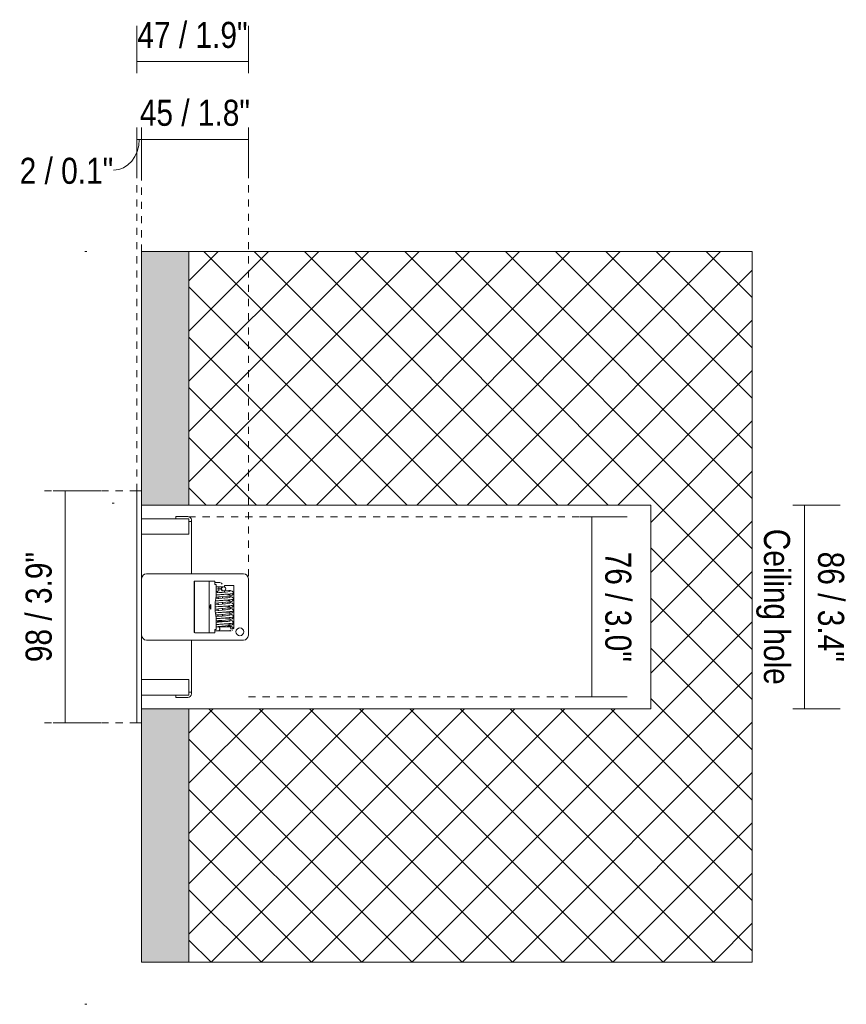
# Model space of a CAD drawing. Header units: millimetres. Extents: x -6861 to -4247, y -337 to 6932.
# Tile 3 of 134: x -5133 to -4784, y 132 to 548. Entities that reach past the tile are written whole.
import ezdxf

# ---------------------------------------------------------------- set-up
doc = ezdxf.new("R2010")
doc.units = ezdxf.units.MM
doc.linetypes.add('Dash', pattern=[6, 3, -3])
doc.layers.add('A-ANNO-DIMS', color=7, linetype='Dash', lineweight=9, true_color=0xd2d2d2)
for name, color, linetype, lineweight in [('A-ANNO-DIMS-5', 7, 'Continuous', 9), ('A-DETL-GENF', 7, 'Continuous', 9), ('E-LITE-EQPM', 7, 'Continuous', 20), ('Imports in Families', 7, 'Continuous', 9)]:
    doc.layers.add(name, color=color, linetype=linetype, lineweight=lineweight)
doc.styles.add('Arial Narrow', font='ARIALN.TTF', dxfattribs={"height": 11})
doc.dimstyles.new('FARO_-_2_2mm_Arial_Narrow_mm_Inch_Left', dxfattribs={"dimscale": 304.8, "dimtxt": 11.257741, "dimasz": 0, "dimexe": 0.049213, "dimexo": 0.0625, "dimgap": 0.008202, "dimtad": 1, "dimdec": 0, "dimzin": 0, "dimdsep": 46, "dimtxsty": 'Arial Narrow', "dimblk1": 'NONE', "dimblk2": 'NONE', "dimsah": 1, "dimcen": 0.09, "dimadec": 0, "dimazin": 0, "dimtfac": 1, "dimtdec": 4, "dimtix": 1, "dimtmove": 0, "dimatfit": 3, "dimfxl": 0.016404, "dimfxlon": 1, "dimtvp": 1, "dimtolj": 1, "dimtzin": 0, "dimarcsym": 2})
doc.dimstyles.new('FARO_-_2_2mm_Arial_Narrow_mm_Inch_Right', dxfattribs={"dimscale": 304.8, "dimtxt": 11.257741, "dimasz": 0, "dimexe": 0.049213, "dimexo": 0.0625, "dimgap": 0.008202, "dimtad": 1, "dimdec": 0, "dimzin": 0, "dimdsep": 46, "dimtxsty": 'Arial Narrow', "dimblk1": 'NONE', "dimblk2": 'NONE', "dimsah": 1, "dimcen": 0.09, "dimadec": 0, "dimazin": 0, "dimtfac": 1, "dimtdec": 4, "dimtix": 1, "dimtmove": 0, "dimatfit": 3, "dimfxl": 0.016404, "dimfxlon": 1, "dimtvp": 1, "dimtolj": 1, "dimtzin": 0, "dimarcsym": 2})
doc.dimstyles.new('FARO_-_2_2mm_Arial_Narrow_mm_Inch_Right_1', dxfattribs={"dimscale": 304.8, "dimtxt": 11.257741, "dimasz": 0, "dimexe": 0.049213, "dimexo": 0.0625, "dimgap": 0.008202, "dimtad": 1, "dimdec": 0, "dimzin": 0, "dimdsep": 46, "dimtxsty": 'Arial Narrow', "dimblk1": 'NONE', "dimblk2": 'NONE', "dimsah": 1, "dimcen": 0.09, "dimadec": 0, "dimazin": 0, "dimtfac": 1, "dimtdec": 4, "dimtix": 1, "dimtmove": 1, "dimatfit": 3, "dimfxl": 0.016404, "dimfxlon": 1, "dimtvp": 1, "dimtolj": 1, "dimtzin": 0, "dimarcsym": 2})

# ---------------------------------------------------------------- blocks, each defined once
blk = doc.blocks.new('01 TEIDE FRAME 1 GLB - 00 Without frame 3L WHITE-676793-Lateral_PDF')
at = {"layer": 'E-LITE-EQPM'}
for p, q in [((-3270.96, 251), (-3270.96, 349)), ((-3268.96, 349), (-3270.96, 349)), ((-3268.96, 343), (-3268.96, 257)), ((-3248.96, 337.2), (-3268.96, 337.2)), ((-3249.46, 338.2), (-3254.46, 338.2)), ((-3254.46, 338.2), (-3254.46, 337.2)), ((-3248.96, 337.2), (-3248.96, 335.7)), ((-3247.96, 336.7), (-3247.96, 336)), ((-3248.96, 336), (-3247.96, 336)), ((-3248.96, 335.7), (-3248.96, 330.7)), ((-3247.96, 314), (-3247.96, 336)), ((-3248.96, 330.7), (-3268.96, 330.7)), ((-3225.96, 314), (-3266.88, 314)), ((-3223.88, 288.06), (-3223.88, 311.92)), ((-3233.96, 308.38), (-3233.96, 309)), ((-3233.96, 309), (-3229.96, 309)), ((-3229.96, 309), (-3229.96, 290.84)), ((-3236.96, 306.66), (-3236.96, 305.97)), ((-3233.96, 306.24), (-3233.96, 306.87)), ((-3233.96, 293.88), (-3236.96, 293.88)), ((-3236.96, 293.88), (-3236.96, 293.46)), ((-3233.96, 293.74), (-3233.96, 293.88)), ((-3233.96, 291.65), (-3233.96, 291.93)), ((-3229.96, 290.84), (-3230.65, 290.84)), ((-3266.89, 286), (-3225.94, 286)), ((-3247.96, 264), (-3247.96, 286)), ((-3248.96, 269.3), (-3268.96, 269.3)), ((-3248.96, 269.3), (-3248.96, 264.3)), ((-3268.96, 262.8), (-3248.96, 262.8)), ((-3254.46, 262.8), (-3254.46, 261.8)), ((-3248.96, 264.3), (-3248.96, 262.8)), ((-3247.96, 264), (-3248.96, 264)), ((-3247.96, 264), (-3247.96, 263.3)), ((-3254.46, 261.8), (-3249.46, 261.8)), ((-3270.96, 251), (-3268.96, 251))]:
    blk.add_line(p, q, dxfattribs=at)
for centre, radius, start, end in [((-3249.46, 336.7), 1.5, 0, 90), ((-3266.88, 311.92), 2.08, 90, 180), ((-3225.96, 311.92), 2.08, 360, 90), ((-3227.48, 289.49), 1.63, 90, 270), ((-3227.48, 289.49), 1.63, 270, 90), ((-3266.89, 288.06), 2.06, 180, 270), ((-3225.94, 288.06), 2.06, 270, 0), ((-3249.46, 263.3), 1.5, 270, 0)]:
    blk.add_arc(centre, radius, start, end, dxfattribs=at)
at = {"layer": 'Imports in Families', "color": 8, "true_color": 0x808080}
for p, q in [((-3246.78, 310.8), (-3246.78, 289.2)), ((-3246.66, 310.8), (-3246.76, 310.8)), ((-3240.45, 310.9), (-3246.61, 310.85)), ((-3246.61, 310.85), (-3246.61, 289.15)), ((-3242.28, 310.9), (-3246.56, 310.9)), ((-3242.28, 310.9), (-3240.85, 310.9)), ((-3240.45, 310.9), (-3240.85, 310.9)), ((-3237.99, 310.9), (-3240.45, 310.9)), ((-3240.45, 310.9), (-3240.45, 289.1)), ((-3237.99, 309.5), (-3237.99, 310.9)), ((-3237.44, 309.5), (-3237.99, 309.5)), ((-3237.44, 304), (-3237.44, 309.5)), ((-3237.44, 296), (-3237.44, 290.5)), ((-3246.76, 289.2), (-3246.66, 289.2)), ((-3246.61, 289.15), (-3240.45, 289.1)), ((-3246.56, 289.1), (-3242.28, 289.1)), ((-3240.85, 289.1), (-3242.28, 289.1)), ((-3240.85, 289.1), (-3240.45, 289.1)), ((-3240.45, 289.1), (-3237.99, 289.1)), ((-3237.99, 289.1), (-3237.99, 290.5)), ((-3237.99, 290.5), (-3237.44, 290.5))]:
    blk.add_line(p, q, dxfattribs=at)
at = {"layer": 'Imports in Families', "color": 254, "true_color": 0xcccccc}
for p, q in [((-3235.87, 310.25), (-3237.99, 310.25)), ((-3237.44, 308.45), (-3235.87, 308.45)), ((-3237.24, 308.44), (-3237.44, 308.42)), ((-3235.43, 307.63), (-3235.41, 307.83)), ((-3235.4, 307.88), (-3235.19, 308.23)), ((-3234.32, 308.52), (-3234.53, 308.52)), ((-3236.25, 306.72), (-3237.44, 306.62)), ((-3236.62, 304.19), (-3236.62, 303.49)), ((-3234.82, 303.65), (-3234.82, 304.35)), ((-3234.53, 306.72), (-3234.32, 306.72)), ((-3232.44, 304.51), (-3232.64, 304.54)), ((-3232.27, 304.61), (-3232.43, 304.58)), ((-3231.46, 306.87), (-3231.94, 306.94)), ((-3231.46, 304.73), (-3231.82, 304.67)), ((-3231.02, 304.26), (-3231.12, 304.28)), ((-3230.73, 306.63), (-3230.76, 306.64)), ((-3230.73, 304.13), (-3230.76, 304.14)), ((-3230.41, 303.85), (-3230.52, 303.98)), ((-3237.92, 300.03), (-3237.82, 300.02)), ((-3236.62, 301.69), (-3236.62, 301)), ((-3234.82, 301.16), (-3234.82, 301.85)), ((-3234.82, 298.65), (-3234.82, 299.36)), ((-3232.44, 299.58), (-3232.8, 299.55)), ((-3232.45, 302.02), (-3232.71, 302.04)), ((-3232.48, 299.52), (-3232.51, 299.52)), ((-3231.31, 301.83), (-3231.47, 301.87)), ((-3231.32, 299.33), (-3231.47, 299.37)), ((-3231.02, 302.34), (-3231.19, 302.3)), ((-3230.52, 300.12), (-3230.61, 300.06)), ((-3236.62, 299.2), (-3236.62, 298.5)), ((-3236.62, 296.69), (-3236.62, 295.99)), ((-3234.82, 296.15), (-3234.82, 296.85)), ((-3231.39, 297.25), (-3231.46, 297.23)), ((-3230.87, 296.69), (-3231.02, 296.76)), ((-3230.73, 296.63), (-3230.75, 296.64)), ((-3236.89, 291.65), (-3237.44, 291.65)), ((-3236.89, 291.65), (-3236.65, 291.65)), ((-3232.05, 291.65), (-3236.65, 291.65)), ((-3232.27, 292.11), (-3232.46, 292.08)), ((-3231.18, 292.3), (-3231.47, 292.23)), ((-3231.18, 294.8), (-3231.46, 294.73)), ((-3237.99, 289.85), (-3236.89, 289.85)), ((-3236.65, 289.85), (-3236.89, 289.85)), ((-3236.65, 289.85), (-3232.05, 289.85)), ((-3230.63, 290.03), (-3230.39, 290.26))]:
    blk.add_line(p, q, dxfattribs=at)
at = {"layer": 'Imports in Families', "color": 254, "true_color": 0xcccccc, "flags": 128}
for points in [[(-3234.53, 308.52), (-3234.74, 308.52), (-3234.9, 308.52), (-3235.14, 308.52), (-3235.47, 308.52), (-3235.93, 308.52), (-3236.17, 308.52)], [(-3235.87, 310.25), (-3235.22, 309.98), (-3234.98, 309.59)], [(-3231.53, 304.05), (-3231.66, 304.02), (-3232.57, 303.88), (-3233.5, 303.78), (-3234.95, 303.64), (-3236.31, 303.53), (-3237.69, 303.4)], [(-3231.53, 306.55), (-3231.66, 306.52), (-3232.58, 306.38), (-3233.51, 306.28), (-3234.97, 306.14), (-3236.32, 306.03), (-3237.44, 305.92)], [(-3237.44, 304.12), (-3236.45, 304.21), (-3235.51, 304.29), (-3234.6, 304.37), (-3232.95, 304.53), (-3231.95, 304.65), (-3231.4, 304.74), (-3230.69, 304.99), (-3230.38, 305.27), (-3230.23, 305.65), (-3230.22, 305.8)], [(-3231.53, 305.05), (-3231.66, 305.08), (-3232.57, 305.22), (-3233.47, 305.32), (-3233.63, 305.33)], [(-3233.62, 307.14), (-3233.48, 307.13), (-3232.2, 306.98), (-3231.54, 306.89), (-3230.77, 306.65), (-3230.37, 306.31), (-3230.23, 305.95), (-3230.22, 305.8)], [(-3232.83, 304.55), (-3232.23, 304.49), (-3231.56, 304.39), (-3230.76, 304.14), (-3230.37, 303.82), (-3230.23, 303.45), (-3230.22, 303.3)], [(-3230.22, 305.8), (-3230.24, 305.57), (-3230.34, 305.33), (-3230.52, 305.12), (-3230.75, 304.95), (-3231.02, 304.84)], [(-3230.24, 306.03), (-3230.34, 306.26), (-3230.52, 306.48)], [(-3231.53, 301.55), (-3231.66, 301.52), (-3232.58, 301.38), (-3233.51, 301.28), (-3234.95, 301.14), (-3236.31, 301.03), (-3237.91, 300.88)], [(-3237.91, 299.07), (-3236.45, 299.21), (-3235.05, 299.33), (-3233.52, 299.47), (-3232.23, 299.61), (-3231.55, 299.71), (-3230.78, 299.94), (-3230.37, 300.29), (-3230.23, 300.65), (-3230.22, 300.8)], [(-3237.9, 301.57), (-3236.51, 301.7), (-3235.16, 301.82), (-3233.47, 301.97), (-3232.19, 302.11), (-3231.54, 302.21), (-3230.76, 302.45), (-3230.37, 302.78), (-3230.23, 303.15), (-3230.22, 303.3)], [(-3231.53, 302.55), (-3231.66, 302.58), (-3232.58, 302.72), (-3233.52, 302.82), (-3233.63, 302.83)], [(-3231.53, 300.05), (-3231.65, 300.08), (-3232.56, 300.22), (-3233.49, 300.32), (-3233.63, 300.33)], [(-3232.82, 299.55), (-3232.23, 299.49), (-3231.56, 299.39), (-3230.76, 299.15), (-3230.37, 298.81), (-3230.23, 298.45), (-3230.22, 298.3)], [(-3232.79, 302.05), (-3232.13, 301.98), (-3231.5, 301.88), (-3230.74, 301.64), (-3230.37, 301.31), (-3230.23, 300.95), (-3230.22, 300.8)], [(-3230.75, 299.95), (-3231.02, 299.84), (-3231.42, 299.74)], [(-3230.31, 301.19), (-3230.34, 301.26), (-3230.52, 301.48), (-3230.75, 301.64), (-3230.92, 301.71)], [(-3230.34, 302.83), (-3230.52, 302.62), (-3230.73, 302.47)], [(-3230.24, 300.57), (-3230.34, 300.33), (-3230.39, 300.27)], [(-3231.53, 299.05), (-3231.66, 299.02), (-3232.58, 298.88), (-3233.52, 298.78), (-3234.99, 298.64), (-3236.39, 298.52), (-3237.9, 298.38)], [(-3237.69, 296.59), (-3236.48, 296.7), (-3235.11, 296.82), (-3233.5, 296.97), (-3232.2, 297.11), (-3231.54, 297.21), (-3230.76, 297.45), (-3230.37, 297.78), (-3230.23, 298.15), (-3230.22, 298.3)], [(-3231.53, 296.55), (-3231.66, 296.52), (-3232.57, 296.38), (-3233.5, 296.28), (-3234.93, 296.15), (-3236.28, 296.03), (-3237.44, 295.92)], [(-3237.44, 294.12), (-3236.49, 294.2), (-3235.13, 294.32), (-3233.48, 294.47), (-3232.21, 294.61), (-3231.55, 294.71), (-3230.77, 294.94), (-3230.37, 295.29), (-3230.23, 295.65), (-3230.22, 295.8)], [(-3231.53, 297.55), (-3231.66, 297.58), (-3232.59, 297.72), (-3233.52, 297.82), (-3233.63, 297.83)], [(-3231.53, 295.05), (-3231.66, 295.08), (-3232.57, 295.22), (-3233.48, 295.32), (-3233.63, 295.33)], [(-3232.8, 297.05), (-3232.18, 296.98), (-3231.53, 296.88), (-3230.76, 296.65), (-3230.37, 296.31), (-3230.23, 295.95), (-3230.22, 295.8)], [(-3230.73, 297.47), (-3230.76, 297.45), (-3231.02, 297.34)], [(-3230.24, 295.63), (-3230.24, 295.57), (-3230.34, 295.33), (-3230.52, 295.12), (-3230.75, 294.95), (-3230.89, 294.9)], [(-3230.3, 298.66), (-3230.34, 298.76), (-3230.52, 298.98), (-3230.65, 299.07)], [(-3230.22, 298.26), (-3230.24, 298.07), (-3230.34, 297.83), (-3230.52, 297.62), (-3230.58, 297.58)], [(-3231.53, 294.05), (-3231.66, 294.02), (-3232.58, 293.88), (-3233.52, 293.78), (-3234.99, 293.64), (-3236.51, 293.51), (-3237.44, 293.42)], [(-3236.65, 291.69), (-3236.46, 291.71), (-3235.09, 291.82), (-3233.51, 291.97), (-3232.23, 292.11), (-3231.56, 292.21), (-3230.76, 292.45), (-3230.37, 292.78), (-3230.23, 293.15), (-3230.22, 293.3)], [(-3231.53, 292.55), (-3231.66, 292.58), (-3232.59, 292.72), (-3233.53, 292.82), (-3233.62, 292.83)], [(-3232.81, 292.05), (-3232.51, 292.02), (-3231.62, 291.9), (-3231.13, 291.79), (-3230.6, 291.36)], [(-3232.79, 294.55), (-3232.1, 294.47), (-3231.48, 294.37), (-3230.72, 294.12), (-3230.38, 293.82), (-3230.23, 293.45), (-3230.22, 293.3)], [(-3231.16, 291.65), (-3231.66, 291.65), (-3232.05, 291.65)], [(-3230.28, 292.98), (-3230.34, 292.83), (-3230.52, 292.62), (-3230.76, 292.45), (-3231.02, 292.34), (-3231.08, 292.32)], [(-3230.31, 293.69), (-3230.34, 293.76), (-3230.52, 293.98), (-3230.76, 294.14), (-3231.02, 294.26)], [(-3230.22, 290.84), (-3230.24, 291.03), (-3230.34, 291.27), (-3230.52, 291.48), (-3230.73, 291.63)], [(-3230.51, 291.28), (-3230.25, 291.07), (-3230.22, 290.84)], [(-3231.15, 289.85), (-3231.62, 289.85), (-3232.05, 289.85)]]:
    blk.add_lwpolyline(points, dxfattribs=at)
at = {"layer": 'Imports in Families', "color": 254, "true_color": 0xcccccc}
for centre, ratio, start_param, end_param in [((-3234.53, 307.62), 0.998672, 1.570796, 1.787802), ((-3234.32, 307.62), 0.998672, 4.712389, 7.853982), ((-3234.32, 307.62), 0.998672, 1.570796, 4.712389), ((-3234.53, 307.62), 0.998672, 1.842624, 1.974926), ((-3234.53, 307.62), 0.998672, 2.271121, 3.141542), ((-3236.89, 290.75), 0.992446, 4.712389, 6.283185), ((-3236.65, 290.75), 0.79814, 4.712389, 6.283185), ((-3232.05, 290.75), 0.79814, 4.712389, 5.588985), ((-3236.89, 290.75), 0.992446, 3.141593, 4.712389), ((-3236.65, 290.75), 0.79814, 3.141593, 4.712389), ((-3232.05, 290.75), 0.79814, 3.141593, 4.045957)]:
    blk.add_ellipse(centre, major_axis=(0, 0.9), ratio=ratio, start_param=start_param, end_param=end_param, dxfattribs=at)
at = {"layer": 'Imports in Families', "color": 8, "true_color": 0x808080}
for centre, major_axis, start_param, end_param in [((-3237.44, 300), (0, 4), 0, 3.141593), ((-3239.85, 300), (0, 1), 4.712389, 7.853982), ((-3239.85, 300), (0, 1), 1.570796, 4.712389)]:
    blk.add_ellipse(centre, major_axis=major_axis, ratio=0.122686, start_param=start_param, end_param=end_param, dxfattribs=at)
at = {"layer": 'Imports in Families', "color": 254, "true_color": 0xcccccc}
for points, knots in [([(-3237.47, 307.54), (-3237.41, 307.55), (-3237.07, 307.57), (-3236.72, 307.6), (-3236.4, 307.63)], [0.995275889, 0.995275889, 0.995275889, 0.995275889, 0.99609375, 1, 1, 1, 1]), ([(-3236.35, 308.49), (-3236.37, 308.44), (-3236.41, 308.13), (-3236.4, 307.78), (-3236.4, 307.63)], [0.5638307, 0.5638307, 0.5638307, 0.5638307, 0.75, 1, 1, 1, 1]), ([(-3237.47, 305.05), (-3237.14, 305.07), (-3236.21, 305.14), (-3234.63, 305.25), (-3232.9, 305.38), (-3231.48, 305.52), (-3230.52, 305.65), (-3230.26, 305.74), (-3230.23, 305.78)], [0.8471328, 0.8471328, 0.8471328, 0.8471328, 0.8515625, 0.859375, 0.8671875, 0.875, 0.8828125, 0.890625, 0.890625, 0.890625, 0.890625]), ([(-3237.38, 304.11), (-3237.26, 304.09), (-3237.02, 304.07), (-3236.76, 304.04), (-3236.64, 304.02)], [0.208333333, 0.208333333, 0.208333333, 0.208333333, 0.2109375, 0.21342742, 0.21342742, 0.21342742, 0.21342742]), ([(-3234.81, 303.82), (-3234.74, 303.82), (-3234.45, 303.78), (-3234.17, 303.75), (-3233.97, 303.73)], [0.225187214, 0.225187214, 0.225187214, 0.225187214, 0.2265625, 0.230961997, 0.230961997, 0.230961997, 0.230961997]), ([(-3237.95, 300.01), (-3237.52, 300.04), (-3236.48, 300.12), (-3234.77, 300.24), (-3233.02, 300.37), (-3231.57, 300.51), (-3230.57, 300.64), (-3230.28, 300.73), (-3230.24, 300.77)], [0.54859837, 0.54859837, 0.54859837, 0.54859837, 0.5546875, 0.5625, 0.5703125, 0.578125, 0.5859375, 0.59375, 0.59375, 0.59375, 0.59375]), ([(-3237.84, 302.52), (-3237.42, 302.55), (-3236.39, 302.63), (-3234.7, 302.75), (-3232.96, 302.88), (-3231.53, 303.01), (-3230.55, 303.14), (-3230.27, 303.23), (-3230.23, 303.27)], [0.69729538, 0.69729538, 0.69729538, 0.69729538, 0.703125, 0.7109375, 0.71875, 0.7265625, 0.734375, 0.7421875, 0.7421875, 0.7421875, 0.7421875]), ([(-3237.42, 301.61), (-3237.28, 301.6), (-3237.02, 301.57), (-3236.75, 301.54), (-3236.64, 301.52)], [0.356193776, 0.356193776, 0.356193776, 0.356193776, 0.359375, 0.361573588, 0.361573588, 0.361573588, 0.361573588]), ([(-3234.82, 301.33), (-3234.73, 301.32), (-3234.37, 301.28), (-3234.02, 301.23), (-3233.77, 301.2)], [0.37326777, 0.37326777, 0.37326777, 0.37326777, 0.375, 0.38056702, 0.38056702, 0.38056702, 0.38056702]), ([(-3237.84, 297.52), (-3237.46, 297.55), (-3236.48, 297.62), (-3234.83, 297.74), (-3233.08, 297.87), (-3231.62, 298), (-3230.6, 298.13), (-3230.29, 298.22), (-3230.24, 298.26)], [0.40096712, 0.40096712, 0.40096712, 0.40096712, 0.40625, 0.4140625, 0.421875, 0.4296875, 0.4375, 0.4453125, 0.4453125, 0.4453125, 0.4453125]), ([(-3237.48, 299.12), (-3237.3, 299.1), (-3237.02, 299.07), (-3236.72, 299.03), (-3236.62, 299.02)], [0.503932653, 0.503932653, 0.503932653, 0.503932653, 0.5078125, 0.50982525, 0.50982525, 0.50982525, 0.50982525]), ([(-3237.47, 295.05), (-3237.23, 295.06), (-3236.39, 295.13), (-3234.9, 295.23), (-3233.14, 295.36), (-3231.66, 295.5), (-3230.63, 295.63), (-3230.31, 295.72), (-3230.25, 295.76)], [0.25453, 0.25453, 0.25453, 0.25453, 0.2578125, 0.265625, 0.2734375, 0.28125, 0.2890625, 0.296875, 0.296875, 0.296875, 0.296875]), ([(-3237.36, 296.61), (-3237.2, 296.59), (-3236.96, 296.56), (-3236.71, 296.53), (-3236.62, 296.52)], [0.652947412, 0.652947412, 0.652947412, 0.652947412, 0.65625, 0.657968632, 0.657968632, 0.657968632, 0.657968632]), ([(-3234.82, 298.83), (-3234.72, 298.81), (-3234.43, 298.78), (-3234.16, 298.75), (-3233.99, 298.73)], [0.521415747, 0.521415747, 0.521415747, 0.521415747, 0.5234375, 0.527071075, 0.527071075, 0.527071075, 0.527071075]), ([(-3234.8, 296.32), (-3234.69, 296.31), (-3234.41, 296.28), (-3234.14, 296.25), (-3233.99, 296.23)], [0.669665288, 0.669665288, 0.669665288, 0.669665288, 0.671875, 0.675274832, 0.675274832, 0.675274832, 0.675274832]), ([(-3237.47, 292.55), (-3237.25, 292.56), (-3236.44, 292.62), (-3234.97, 292.73), (-3233.2, 292.86), (-3231.71, 292.99), (-3230.66, 293.12), (-3230.32, 293.21), (-3230.25, 293.25)], [0.10638426, 0.10638426, 0.10638426, 0.10638426, 0.109375, 0.1171875, 0.125, 0.1328125, 0.140625, 0.1484375, 0.1484375, 0.1484375, 0.1484375]), ([(-3237.44, 294.12), (-3237.25, 294.09), (-3236.67, 294.03), (-3235.94, 293.95), (-3235.44, 293.89), (-3235.35, 293.88)], [0.80053429, 0.80053429, 0.80053429, 0.80053429, 0.8046875, 0.8125, 0.81428485, 0.81428485, 0.81428485, 0.81428485])]:
    blk.add_open_spline(points, degree=3, knots=knots, dxfattribs=at)
for points in [[(-3236.4, 307.63), (-3236.36, 307.63), (-3236.21, 307.63), (-3236.03, 307.63), (-3235.86, 307.63), (-3235.72, 307.63), (-3235.61, 307.63), (-3235.52, 307.63), (-3235.45, 307.63), (-3235.43, 307.63), (-3235.43, 307.63)], [(-3236.25, 306.72), (-3236.28, 306.72), (-3236.37, 307.07), (-3236.39, 307.48), (-3236.4, 307.63)], [(-3236.25, 306.72), (-3236.28, 306.72), (-3236.37, 307.07), (-3236.39, 307.48), (-3236.4, 307.63)], [(-3237.44, 306.62), (-3237.32, 306.6), (-3237.18, 306.59), (-3237.05, 306.57)], [(-3231.33, 290.75), (-3231.17, 290.75), (-3230.92, 290.75), (-3230.72, 290.75), (-3230.63, 290.75)]]:
    blk.add_open_spline(points, degree=3, dxfattribs=at)
blk = doc.blocks.new('DIMBLOCK11-Lateral_PDF')
at = {"layer": 'A-ANNO-DIMS-5', "color": 251, "true_color": 0x5b5b5b}
for p, q in [((-5113.95, 349), (-5118.95, 349)), ((-5114.15, 349), (-5098.95, 349)), ((-5113.95, 349), (-5113.95, 251)), ((-5113.95, 251), (-5118.95, 251)), ((-5114.15, 251), (-5098.95, 251))]:
    blk.add_line(p, q, dxfattribs=at)
at = {"layer": 'A-ANNO-DIMS-5', "color": 0, "insert": (-5130.67, 276.68), "char_height": 11, "width": 55.9671, "attachment_point": 1, "rotation": 90, "line_spacing_factor": 0.974696, "style": 'Arial Narrow'}
blk.add_mtext('98 / 3.9"', dxfattribs=at)
blk = doc.blocks.new('_None')
blk = doc.blocks.new('DIMBLOCK12-Lateral_PDF')
at = {"layer": 'A-ANNO-DIMS-5', "color": 251, "true_color": 0x5b5b5b}
for p, q in [((-4896.57, 338), (-4876.57, 338)), ((-4891.57, 338), (-4896.57, 338)), ((-4891.57, 338), (-4891.57, 262)), ((-4891.57, 262), (-4896.57, 262)), ((-4891.77, 262), (-4876.57, 262))]:
    blk.add_line(p, q, dxfattribs=at)
at = {"layer": 'A-ANNO-DIMS-5', "color": 0, "insert": (-4874.86, 323.32), "char_height": 11, "width": 55.9671, "attachment_point": 1, "rotation": 270, "line_spacing_factor": 0.974696, "style": 'Arial Narrow'}
blk.add_mtext('76 / 3.0"', dxfattribs=at)
blk = doc.blocks.new('DIMBLOCK13-Lateral_PDF')
at = {"layer": 'A-ANNO-DIMS-5', "color": 251, "true_color": 0x5b5b5b}
for p, q in [((-4806.7, 343), (-4786.7, 343)), ((-4801.7, 343), (-4806.7, 343)), ((-4801.7, 343), (-4801.7, 257)), ((-4806.7, 257), (-4786.7, 257)), ((-4801.7, 257), (-4806.7, 257))]:
    blk.add_line(p, q, dxfattribs=at)
at = {"layer": 'A-ANNO-DIMS-5', "color": 0, "char_height": 11, "attachment_point": 1, "rotation": 270, "line_spacing_factor": 0.974696, "style": 'Arial Narrow'}
for s, insert, width in [('Ceiling hole', (-4807.85, 332.97), 79.1258), ('86 / 3.4"', (-4784.98, 323.32), 55.9671)]:
    blk.add_mtext(s, dxfattribs=dict(at, insert=insert, width=width))
blk = doc.blocks.new('DIMBLOCK14-Lateral_PDF')
at = {"layer": 'A-ANNO-DIMS-5', "color": 251, "true_color": 0x5b5b5b}
for p, q in [((-5081.66, 497.38), (-5081.66, 502.38)), ((-5036.57, 497.38), (-5036.57, 502.38)), ((-5081.66, 497.58), (-5081.66, 482.38)), ((-5036.57, 497.38), (-5081.66, 497.38)), ((-5036.57, 497.58), (-5036.57, 482.38))]:
    blk.add_line(p, q, dxfattribs=at)
at = {"layer": 'A-ANNO-DIMS-5', "color": 0, "insert": (-5082.43, 514.09), "char_height": 11, "width": 55.9671, "attachment_point": 1, "line_spacing_factor": 0.974696, "style": 'Arial Narrow'}
blk.add_mtext('45 / 1.8"', dxfattribs=at)
blk = doc.blocks.new('DIMBLOCK15-Lateral_PDF')
at = {"layer": 'A-ANNO-DIMS-5', "color": 251, "true_color": 0x5b5b5b}
for p, q in [((-5083.66, 497.38), (-5083.66, 502.38)), ((-5081.66, 497.38), (-5081.66, 502.38)), ((-5083.66, 497.58), (-5083.66, 482.38)), ((-5081.66, 497.38), (-5083.66, 497.38)), ((-5081.66, 497.58), (-5081.66, 482.38))]:
    blk.add_line(p, q, dxfattribs=at)
blk.add_ellipse((-5093.49, 497.38), major_axis=(0, 13.06), ratio=0.82974, start_param=3.141593, end_param=4.712389, dxfattribs=at)
at = {"layer": 'A-ANNO-DIMS-5', "color": 0, "insert": (-5133.16, 489.6), "char_height": 11, "width": 47.6042, "attachment_point": 1, "line_spacing_factor": 0.974696, "style": 'Arial Narrow'}
blk.add_mtext('2 / 0.1"', dxfattribs=at)
blk = doc.blocks.new('DIMBLOCK16-Lateral_PDF')
at = {"layer": 'A-ANNO-DIMS-5', "color": 251, "true_color": 0x5b5b5b}
for p, q in [((-5083.66, 525.25), (-5083.66, 545.25)), ((-5036.57, 525.25), (-5036.57, 545.25)), ((-5036.57, 530.25), (-5083.66, 530.25)), ((-5083.66, 530.25), (-5083.66, 525.25)), ((-5036.57, 530.25), (-5036.57, 525.25))]:
    blk.add_line(p, q, dxfattribs=at)
at = {"layer": 'A-ANNO-DIMS-5', "color": 0, "insert": (-5083.43, 546.97), "char_height": 11, "width": 55.9671, "attachment_point": 1, "line_spacing_factor": 0.974696, "style": 'Arial Narrow'}
blk.add_mtext('47 / 1.9"', dxfattribs=at)

msp = doc.modelspace()

# ---------------------------------------------------------------- hatches: boundary and pattern name
at = {"layer": 'A-DETL-GENF', "true_color": 0xc0c0c0}
h = msp.add_hatch(color=9, dxfattribs=at)
h.paths.add_polyline_path([(-5081.66, 150), (-5061.66, 150), (-5061.66, 257), (-5081.66, 257)])
h.paths.add_polyline_path([(-5081.66, 343), (-5061.66, 343), (-5061.66, 450), (-5081.66, 450), (-5081.66, 385.05)])
at = {"layer": 'A-DETL-GENF', "true_color": 0xaaaaaa}
h = msp.add_hatch(dxfattribs=at)
h.set_pattern_fill('FP_2', color=253, style=0, pattern_type=2)
h.set_pattern_definition([(45, (-4840.205, 277.281), (-10.6066, 10.6066), []), (135, (-4840.205, 277.281), (-10.6066, -10.6066), [])])
h.paths.add_polyline_path([(-5061.66, 150), (-4823.76, 150), (-4823.76, 450), (-5061.66, 450), (-5061.66, 343), (-4866.66, 343), (-4866.66, 257), (-5061.66, 257), (-5061.66, 159.95)])

# ---------------------------------------------------------------- linework, layer by layer
at = {"layer": 'A-ANNO-DIMS'}
for p, q in [((-5036.57, 313), (-5036.57, 503)), ((-5083.66, 349), (-5083.66, 500)), ((-5081.66, 450), (-5081.66, 500)), ((-5083.66, 349), (-5123.17, 349)), ((-5061.91, 338), (-4891.91, 338)), ((-5036.57, 262), (-4888.71, 262)), ((-5083.66, 251), (-5123.66, 251))]:
    msp.add_line(p, q, dxfattribs=at)
at = {"layer": 'A-ANNO-DIMS', "color": 9, "linetype": 'Continuous', "true_color": 0xc8c8c8}
for p, q in [((-4823.76, 450), (-5061.66, 450)), ((-4823.76, 150), (-4823.76, 450)), ((-4866.66, 343), (-4866.66, 300)), ((-4866.66, 300), (-4866.66, 257)), ((-5061.66, 150), (-4823.76, 150))]:
    msp.add_line(p, q, dxfattribs=at)
at = {"layer": 'E-LITE-EQPM'}
for p, q in [((-5105.65, 450.07), (-5104.85, 450.07)), ((-5081.66, 450), (-5081.66, 343)), ((-5061.66, 450), (-5081.66, 450)), ((-5061.66, 343), (-5061.66, 450)), ((-5094.12, 343.75), (-5093.32, 343.75)), ((-5081.66, 343), (-5061.66, 343)), ((-5061.66, 257), (-5081.66, 257)), ((-5081.66, 257), (-5081.66, 150)), ((-5061.66, 150), (-5061.66, 257)), ((-5081.66, 150), (-5061.66, 150)), ((-5105.66, 132.25), (-5104.86, 132.25))]:
    msp.add_line(p, q, dxfattribs=at)
at = {"layer": 'E-LITE-EQPM', "color": 253, "true_color": 0xaaaaaa}
for p, q in [((-5061.66, 343), (-4866.66, 343)), ((-4866.66, 257), (-5061.66, 257))]:
    msp.add_line(p, q, dxfattribs=at)

# ---------------------------------------------------------------- block references
at = {"layer": 'E-LITE-EQPM'}
msp.add_blockref('01 TEIDE FRAME 1 GLB - 00 Without frame 3L WHITE-676793-Lateral_PDF', (-1812.7, 0), dxfattribs=at)

# ---------------------------------------------------------------- dimensions: what is measured, and where the dimension line sits
at = {"layer": 'A-ANNO-DIMS', "color": 251, "linetype": 'Continuous', "true_color": 0x5b5b5b}
for base, p1, p2, override, picture, middle in [((-5083.66, 530.25), (-5036.57, 525.25), (-5083.66, 525.25), {"dimpost": '<>', "dimfxl": 47.084167}, 'DIMBLOCK16-Lateral_PDF', (-5060.11, 539.87)), ((-5081.66, 497.38), (-5036.57, 502.38), (-5081.66, 502.38), {"dimpost": '<>', "dimfxl": 45.084167}, 'DIMBLOCK14-Lateral_PDF', (-5059.11, 507))]:
    dim = msp.add_linear_dim(base=base, p1=p1, p2=p2, dimstyle='FARO_-_2_2mm_Arial_Narrow_mm_Inch_Right', override=override, dxfattribs=at)
    dim.commit()
    dim.dimension.update_dxf_attribs({"geometry": picture, "text_midpoint": middle})
dim = msp.add_linear_dim(base=(-5083.66, 497.38), p1=(-5081.66, 502.38), p2=(-5083.66, 502.38), dimstyle='FARO_-_2_2mm_Arial_Narrow_mm_Inch_Right_1', override={"dimpost": '<>', "dimfxl": 2}, dxfattribs=at)
dim.commit()
dim.dimension.update_dxf_attribs({"geometry": 'DIMBLOCK15-Lateral_PDF', "text_midpoint": (-5109.36, 482.27), "dimtype": 160})
for base, p1, p2, dimstyle, override, picture, middle in [((-5113.95, 251), (-5118.95, 349), (-5118.95, 251), 'FARO_-_2_2mm_Arial_Narrow_mm_Inch_Left', {"dimpost": '<>', "dimfxl": 98}, 'DIMBLOCK11-Lateral_PDF', (-5123.57, 300)), ((-4891.57, 262), (-4896.57, 338), (-4896.57, 262), 'FARO_-_2_2mm_Arial_Narrow_mm_Inch_Right', {"dimtad": 4, "dimpost": '<>', "dimfxl": 76}, 'DIMBLOCK12-Lateral_PDF', (-4881.95, 300))]:
    dim = msp.add_linear_dim(base=base, p1=p1, p2=p2, angle=90, dimstyle=dimstyle, override=override, dxfattribs=at)
    dim.commit()
    dim.dimension.update_dxf_attribs({"geometry": picture, "text_midpoint": middle})
dim = msp.add_linear_dim(base=(-4801.7, 257), p1=(-4806.7, 343), p2=(-4806.7, 257), angle=90, text='<>\\XCeiling hole', dimstyle='FARO_-_2_2mm_Arial_Narrow_mm_Inch_Right', override={"dimtad": 4, "dimpost": '<>', "dimfxl": 86}, dxfattribs=at)
dim.commit()
dim.dimension.update_dxf_attribs({"geometry": 'DIMBLOCK13-Lateral_PDF', "text_midpoint": (-4801.7, 300)})

doc.saveas('drawing.dxf')
